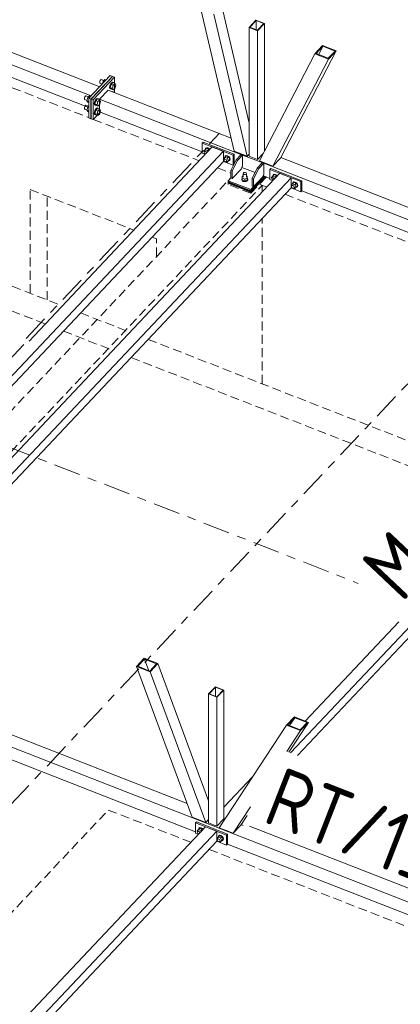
# Model space of a CAD drawing. Header units: millimetres. Extents: x -681 to 506, y -45 to 794.
# Tile 252 of 256: x 196 to 222, y 446 to 512. Entities that reach past the tile are written whole.
import ezdxf

# ---------------------------------------------------------------- set-up
doc = ezdxf.new("R2010")
doc.units = ezdxf.units.MM
doc.header["$LTSCALE"] = 0.6
for name, pattern in [('VERDECKT2', [1.5, 1, -0.5]), ('XKITLINE00', [0]), ('XKITLINE03', [6, 3, -1, 1, -1])]:
    doc.linetypes.add(name, pattern=pattern)
for name, color, linetype, lineweight in [('Bolt', 7, 'Continuous', 0), ('Part', 2, 'Continuous', 0), ('PartMark', 3, 'Continuous', 0), ('S-GRID', 1, 'Continuous', 0)]:
    doc.layers.add(name, color=color, linetype=linetype, lineweight=lineweight)
doc.styles.add('ISOCPEUR', font='ISOCPEUR.TTF')

msp = doc.modelspace()

# ---------------------------------------------------------------- linework, layer by layer
at = {"layer": 'Bolt', "color": 3, "linetype": 'XKITLINE00', "lineweight": 0}
for p, q in [((201.797, 508.014), (201.787, 507.953)), ((201.787, 507.953), (201.797, 507.912)), ((201.822, 508.078), (201.797, 508.014)), ((201.797, 507.912), (201.822, 507.901)), ((201.856, 508.129), (201.822, 508.078)), ((201.822, 507.901), (201.823, 507.902)), ((201.822, 507.901), (201.96, 507.848)), ((201.891, 508.152), (201.856, 508.129)), ((201.891, 508.152), (202.062, 508.085)), ((201.961, 507.849), (202.012, 508.032)), ((202.012, 508.032), (202.132, 508.159)), ((202.012, 508.032), (202.101, 507.998)), ((202.132, 508.159), (202.221, 508.124)), ((202.515, 507.84), (202.469, 507.722)), ((202.556, 507.82), (202.497, 507.603)), ((202.507, 507.707), (202.553, 507.825)), ((202.578, 507.932), (202.515, 507.84)), ((202.553, 507.825), (202.616, 507.917)), ((202.676, 507.947), (202.556, 507.82)), ((202.556, 507.82), (202.699, 507.764)), ((202.642, 507.974), (202.578, 507.932)), ((202.616, 507.917), (202.68, 507.959)), ((202.642, 507.974), (202.68, 507.959)), ((202.676, 507.947), (202.819, 507.891)), ((202.68, 507.959), (202.726, 507.94)), ((202.699, 507.764), (202.819, 507.891)), ((202.726, 507.94), (202.729, 507.926)), ((202.819, 507.891), (202.879, 507.801)), ((202.879, 507.801), (202.819, 507.585)), ((202.469, 507.722), (202.452, 507.611)), ((202.452, 507.611), (202.469, 507.535)), ((202.469, 507.535), (202.515, 507.516)), ((202.49, 507.596), (202.507, 507.707)), ((202.507, 507.52), (202.49, 507.596)), ((202.497, 507.603), (202.556, 507.513)), ((202.497, 507.603), (202.639, 507.548)), ((202.553, 507.501), (202.507, 507.52)), ((202.515, 507.516), (202.516, 507.516)), ((202.515, 507.516), (202.553, 507.501)), ((202.566, 507.51), (202.553, 507.501)), ((202.556, 507.513), (202.699, 507.458)), ((202.629, 507.327), (202.642, 507.336)), ((202.639, 507.548), (202.699, 507.764)), ((202.699, 507.458), (202.639, 507.548)), ((202.642, 507.336), (202.68, 507.321)), ((202.667, 507.312), (202.68, 507.321)), ((202.68, 507.321), (202.726, 507.302)), ((202.819, 507.585), (202.699, 507.458)), ((202.726, 507.302), (202.729, 507.288)), ((200.759, 506.915), (200.75, 506.854)), ((200.75, 506.854), (200.759, 506.813)), ((200.784, 506.979), (200.759, 506.915)), ((200.759, 506.813), (200.784, 506.802)), ((200.819, 507.03), (200.784, 506.979)), ((200.784, 506.802), (200.785, 506.803)), ((200.784, 506.802), (200.923, 506.748)), ((200.854, 507.053), (200.819, 507.03)), ((200.854, 507.053), (201.024, 506.986)), ((200.974, 506.933), (200.914, 506.717)), ((200.914, 506.717), (200.974, 506.627)), ((200.914, 506.717), (201.051, 506.663)), ((201.094, 507.06), (200.974, 506.933)), ((200.974, 506.933), (201.064, 506.898)), ((200.974, 506.627), (201.051, 506.597)), ((201.094, 507.06), (201.183, 507.025)), ((201.431, 506.623), (201.414, 506.512)), ((201.414, 506.512), (201.431, 506.436)), ((201.477, 506.741), (201.431, 506.623)), ((201.452, 506.497), (201.469, 506.608)), ((201.469, 506.421), (201.452, 506.497)), ((201.519, 506.721), (201.459, 506.504)), ((201.459, 506.504), (201.519, 506.414)), ((201.459, 506.504), (201.602, 506.449)), ((201.469, 506.608), (201.515, 506.726)), ((201.541, 506.833), (201.477, 506.741)), ((201.515, 506.726), (201.579, 506.818)), ((201.639, 506.848), (201.519, 506.721)), ((201.519, 506.721), (201.661, 506.665)), ((201.604, 506.875), (201.541, 506.833)), ((201.579, 506.818), (201.642, 506.86)), ((201.602, 506.449), (201.661, 506.665)), ((201.604, 506.875), (201.642, 506.86)), ((201.639, 506.848), (201.781, 506.792)), ((201.642, 506.86), (201.689, 506.841)), ((201.661, 506.665), (201.781, 506.792)), ((201.781, 506.486), (201.661, 506.359)), ((201.689, 506.841), (201.692, 506.827)), ((201.781, 506.792), (201.841, 506.702)), ((201.841, 506.702), (201.781, 506.486)), ((200.759, 506.277), (200.75, 506.216)), ((200.75, 506.216), (200.759, 506.175)), ((200.784, 506.341), (200.759, 506.277)), ((200.759, 506.175), (200.784, 506.164)), ((200.819, 506.391), (200.784, 506.341)), ((200.784, 506.164), (200.785, 506.164)), ((200.784, 506.164), (200.923, 506.11)), ((200.854, 506.414), (200.819, 506.391)), ((200.854, 506.414), (201.024, 506.348)), ((200.974, 506.295), (200.914, 506.078)), ((200.914, 506.078), (200.974, 505.988)), ((200.914, 506.078), (201.051, 506.025)), ((201.051, 506.376), (200.974, 506.295)), ((200.974, 506.295), (201.051, 506.265)), ((200.974, 505.988), (201.051, 505.959)), ((201.431, 505.985), (201.414, 505.873)), ((201.414, 505.873), (201.431, 505.798)), ((201.431, 506.436), (201.477, 506.417)), ((201.477, 506.103), (201.431, 505.985)), ((201.452, 505.858), (201.469, 505.97)), ((201.469, 505.783), (201.452, 505.858)), ((201.519, 506.082), (201.459, 505.866)), ((201.459, 505.866), (201.519, 505.776)), ((201.459, 505.866), (201.602, 505.81)), ((201.515, 506.402), (201.469, 506.421)), ((201.469, 505.97), (201.515, 506.088)), ((201.477, 506.417), (201.478, 506.417)), ((201.477, 506.417), (201.515, 506.402)), ((201.541, 506.195), (201.477, 506.103)), ((201.529, 506.411), (201.515, 506.402)), ((201.515, 506.088), (201.579, 506.18)), ((201.519, 506.414), (201.661, 506.359)), ((201.639, 506.209), (201.519, 506.082)), ((201.519, 506.082), (201.661, 506.027)), ((201.604, 506.237), (201.541, 506.195)), ((201.579, 506.18), (201.642, 506.222)), ((201.661, 506.359), (201.602, 506.449)), ((201.602, 505.81), (201.661, 506.027)), ((201.661, 505.72), (201.602, 505.81)), ((201.604, 506.237), (201.642, 506.222)), ((201.639, 506.209), (201.781, 506.154)), ((201.642, 506.222), (201.689, 506.203)), ((201.661, 506.027), (201.781, 506.154)), ((201.781, 505.847), (201.661, 505.72)), ((201.689, 506.203), (201.692, 506.189)), ((201.781, 506.154), (201.841, 506.064)), ((201.841, 506.064), (201.781, 505.847)), ((201.431, 505.798), (201.477, 505.778)), ((201.515, 505.763), (201.469, 505.783)), ((201.477, 505.778), (201.478, 505.779)), ((201.477, 505.778), (201.515, 505.763)), ((201.529, 505.772), (201.515, 505.763)), ((201.519, 505.776), (201.661, 505.72)), ((208.801, 503.331), (208.883, 503.427)), ((208.831, 503.274), (208.801, 503.331)), ((208.825, 503.255), (208.837, 503.293)), ((208.837, 503.208), (208.825, 503.255)), ((208.837, 503.293), (208.883, 503.342)), ((208.837, 503.293), (208.872, 503.311)), ((208.872, 503.163), (208.837, 503.208)), ((208.872, 503.311), (208.92, 503.303)), ((208.912, 503.138), (208.872, 503.163)), ((208.882, 503.433), (208.906, 503.503)), ((208.884, 503.427), (208.882, 503.433)), ((208.883, 503.427), (208.976, 503.525)), ((209.048, 503.363), (208.883, 503.427)), ((208.906, 503.503), (208.97, 503.535)), ((208.906, 503.503), (208.923, 503.521)), ((208.92, 503.303), (208.967, 503.273)), ((208.987, 503.554), (208.923, 503.521)), ((208.967, 503.273), (209, 503.231)), ((208.97, 503.535), (209.058, 503.522)), ((209.14, 503.46), (208.976, 503.525)), ((209.075, 503.541), (208.987, 503.554)), ((209.048, 503.363), (209.14, 503.46)), ((209.075, 503.31), (209.048, 503.363)), ((209.058, 503.522), (209.146, 503.467)), ((209.163, 503.485), (209.075, 503.541)), ((209.167, 503.408), (209.14, 503.46)), ((209.146, 503.467), (209.181, 503.422)), ((209.198, 503.441), (209.163, 503.485)), ((210.131, 502.813), (210.213, 502.908)), ((210.161, 502.755), (210.131, 502.813)), ((210.154, 502.737), (210.167, 502.774)), ((210.167, 502.689), (210.154, 502.737)), ((210.167, 502.774), (210.213, 502.823)), ((210.167, 502.774), (210.202, 502.792)), ((210.202, 502.644), (210.167, 502.689)), ((210.202, 502.792), (210.249, 502.785)), ((210.249, 502.614), (210.202, 502.644)), ((210.212, 502.915), (210.236, 502.984)), ((210.214, 502.909), (210.212, 502.915)), ((210.213, 502.908), (210.306, 503.006)), ((210.213, 502.908), (210.378, 502.844)), ((210.236, 502.984), (210.3, 503.017)), ((210.236, 502.984), (210.253, 503.003)), ((210.249, 502.785), (210.297, 502.755)), ((210.297, 502.607), (210.249, 502.614)), ((210.317, 503.035), (210.253, 503.003)), ((210.297, 502.755), (210.332, 502.71)), ((210.332, 502.625), (210.297, 502.607)), ((210.3, 503.017), (210.388, 503.004)), ((210.47, 502.942), (210.306, 503.006)), ((210.311, 502.615), (210.378, 502.589)), ((210.405, 503.022), (210.317, 503.035)), ((210.332, 502.71), (210.344, 502.663)), ((210.332, 502.625), (210.378, 502.674)), ((210.344, 502.663), (210.332, 502.625)), ((210.378, 502.844), (210.47, 502.942)), ((210.378, 502.844), (210.46, 502.684)), ((210.378, 502.589), (210.47, 502.686)), ((210.378, 502.589), (210.46, 502.684)), ((210.388, 503.004), (210.476, 502.948)), ((210.493, 502.967), (210.405, 503.022)), ((210.46, 502.684), (210.552, 502.782)), ((210.476, 502.675), (210.462, 502.678)), ((210.552, 502.782), (210.47, 502.942)), ((210.47, 502.686), (210.552, 502.782)), ((210.476, 502.948), (210.54, 502.865)), ((210.54, 502.708), (210.476, 502.675)), ((210.557, 502.884), (210.493, 502.967)), ((210.54, 502.865), (210.564, 502.778)), ((210.564, 502.778), (210.54, 502.708)), ((210.54, 502.708), (210.557, 502.726)), ((210.581, 502.796), (210.557, 502.884)), ((210.557, 502.726), (210.581, 502.796)), ((211.448, 501.825), (211.464, 501.86)), ((211.464, 501.86), (211.505, 501.886)), ((211.505, 501.886), (211.561, 501.895)), ((211.561, 501.895), (211.617, 501.884)), ((211.617, 501.884), (211.656, 501.858)), ((211.656, 501.858), (211.67, 501.822)), ((211.353, 501.435), (211.383, 501.5)), ((211.379, 501.368), (211.353, 501.435)), ((211.353, 501.409), (211.353, 501.435)), ((211.353, 501.409), (211.379, 501.343)), ((211.452, 501.319), (211.379, 501.368)), ((211.379, 501.343), (211.452, 501.293)), ((211.383, 501.5), (211.39, 501.504)), ((211.394, 501.64), (211.39, 501.516)), ((211.39, 501.516), (211.555, 501.452)), ((211.39, 501.372), (211.39, 501.516)), ((211.39, 501.372), (211.555, 501.308)), ((211.394, 501.64), (211.448, 501.658)), ((211.461, 501.789), (211.448, 501.825)), ((211.448, 501.577), (211.448, 501.825)), ((211.554, 501.3), (211.452, 501.319)), ((211.452, 501.293), (211.554, 501.274)), ((211.501, 501.762), (211.461, 501.789)), ((211.556, 501.752), (211.501, 501.762)), ((211.658, 501.316), (211.554, 501.3)), ((211.554, 501.274), (211.658, 501.29)), ((211.723, 501.511), (211.555, 501.452)), ((211.555, 501.452), (211.555, 501.308)), ((211.555, 501.308), (211.723, 501.367)), ((211.612, 501.761), (211.556, 501.752)), ((211.654, 501.786), (211.612, 501.761)), ((211.67, 501.822), (211.654, 501.786)), ((211.735, 501.363), (211.658, 501.316)), ((211.658, 501.29), (211.735, 501.338)), ((211.67, 501.574), (211.67, 501.822)), ((211.67, 501.657), (211.728, 501.635)), ((211.728, 501.635), (211.723, 501.511)), ((211.723, 501.511), (211.723, 501.367)), ((211.723, 501.367), (211.728, 501.491)), ((211.728, 501.635), (211.728, 501.491)), ((211.728, 501.503), (211.739, 501.495)), ((211.764, 501.429), (211.735, 501.363)), ((211.735, 501.338), (211.764, 501.403)), ((211.739, 501.495), (211.764, 501.429)), ((211.764, 501.403), (211.764, 501.429)), ((213.361, 501.553), (213.443, 501.648)), ((213.39, 501.495), (213.361, 501.553)), ((213.384, 501.477), (213.397, 501.514)), ((213.397, 501.429), (213.384, 501.477)), ((213.397, 501.514), (213.443, 501.563)), ((213.397, 501.514), (213.432, 501.532)), ((213.432, 501.385), (213.397, 501.429)), ((213.432, 501.532), (213.479, 501.525)), ((213.472, 501.359), (213.432, 501.385)), ((213.442, 501.655), (213.465, 501.724)), ((213.443, 501.649), (213.442, 501.655)), ((213.443, 501.648), (213.535, 501.746)), ((213.608, 501.584), (213.443, 501.648)), ((213.465, 501.724), (213.53, 501.757)), ((213.465, 501.724), (213.483, 501.743)), ((213.479, 501.525), (213.527, 501.495)), ((213.547, 501.775), (213.483, 501.743)), ((213.527, 501.495), (213.56, 501.453)), ((213.53, 501.757), (213.617, 501.744)), ((213.7, 501.682), (213.535, 501.746)), ((213.635, 501.762), (213.547, 501.775)), ((213.608, 501.584), (213.7, 501.682)), ((213.634, 501.532), (213.608, 501.584)), ((213.617, 501.744), (213.705, 501.688)), ((213.723, 501.707), (213.635, 501.762)), ((213.727, 501.63), (213.7, 501.682)), ((213.705, 501.688), (213.74, 501.644)), ((213.757, 501.662), (213.723, 501.707)), ((214.772, 501.136), (214.795, 501.206)), ((214.773, 501.13), (214.865, 501.227)), ((214.795, 501.206), (214.859, 501.238)), ((214.795, 501.206), (214.812, 501.224)), ((214.877, 501.257), (214.812, 501.224)), ((214.859, 501.238), (214.947, 501.225)), ((215.03, 501.163), (214.865, 501.227)), ((214.965, 501.243), (214.877, 501.257)), ((214.947, 501.225), (215.035, 501.17)), ((215.052, 501.188), (214.965, 501.243)), ((215.035, 501.17), (215.1, 501.087)), ((215.117, 501.105), (215.052, 501.188)), ((214.691, 501.034), (214.773, 501.13)), ((214.72, 500.977), (214.691, 501.034)), ((214.714, 500.958), (214.727, 500.996)), ((214.727, 500.911), (214.714, 500.958)), ((214.727, 500.996), (214.773, 501.045)), ((214.727, 500.996), (214.761, 501.013)), ((214.761, 500.866), (214.727, 500.911)), ((214.761, 501.013), (214.809, 501.006)), ((214.809, 500.836), (214.761, 500.866)), ((214.773, 501.13), (214.772, 501.136)), ((214.773, 501.13), (214.937, 501.066)), ((214.809, 501.006), (214.856, 500.976)), ((214.856, 500.829), (214.809, 500.836)), ((214.856, 500.976), (214.891, 500.932)), ((214.891, 500.846), (214.856, 500.829)), ((214.871, 500.836), (214.937, 500.81)), ((214.891, 500.932), (214.904, 500.884)), ((214.891, 500.846), (214.937, 500.895)), ((214.904, 500.884), (214.891, 500.846)), ((214.937, 501.066), (215.03, 501.163)), ((214.937, 501.066), (215.02, 500.906)), ((214.937, 500.81), (215.03, 500.908)), ((214.937, 500.81), (215.02, 500.906)), ((215.02, 500.906), (215.112, 501.003)), ((215.035, 500.897), (215.021, 500.899)), ((215.112, 501.003), (215.03, 501.163)), ((215.03, 500.908), (215.112, 501.003)), ((215.1, 500.93), (215.035, 500.897)), ((215.1, 501.087), (215.123, 500.999)), ((215.123, 500.999), (215.1, 500.93)), ((215.1, 500.93), (215.117, 500.948)), ((215.14, 501.017), (215.117, 501.105)), ((215.117, 500.948), (215.14, 501.017)), ((208.35, 457.559), (208.432, 457.655)), ((208.38, 457.502), (208.35, 457.559)), ((208.374, 457.483), (208.386, 457.521)), ((208.386, 457.436), (208.374, 457.483)), ((208.386, 457.521), (208.432, 457.57)), ((208.386, 457.521), (208.421, 457.538)), ((208.421, 457.391), (208.386, 457.436)), ((208.421, 457.538), (208.469, 457.531)), ((208.431, 457.661), (208.455, 457.731)), ((208.433, 457.655), (208.431, 457.661)), ((208.432, 457.655), (208.525, 457.753)), ((208.597, 457.591), (208.432, 457.655)), ((208.455, 457.731), (208.519, 457.763)), ((208.455, 457.731), (208.472, 457.749)), ((208.469, 457.531), (208.516, 457.501)), ((208.536, 457.782), (208.472, 457.749)), ((208.516, 457.501), (208.549, 457.459)), ((208.519, 457.763), (208.607, 457.75)), ((208.689, 457.688), (208.525, 457.753)), ((208.624, 457.769), (208.536, 457.782)), ((208.597, 457.591), (208.689, 457.688)), ((208.624, 457.538), (208.597, 457.591)), ((208.607, 457.75), (208.695, 457.695)), ((208.712, 457.713), (208.624, 457.769)), ((208.716, 457.636), (208.689, 457.688)), ((208.695, 457.695), (208.73, 457.65)), ((208.747, 457.668), (208.712, 457.713)), ((208.461, 457.366), (208.421, 457.391)), ((209.68, 457.041), (209.762, 457.136)), ((209.71, 456.983), (209.68, 457.041)), ((209.703, 456.965), (209.716, 457.002)), ((209.716, 456.917), (209.703, 456.965)), ((209.716, 457.002), (209.762, 457.051)), ((209.716, 457.002), (209.751, 457.02)), ((209.751, 456.872), (209.716, 456.917)), ((209.751, 457.02), (209.798, 457.013)), ((209.798, 456.842), (209.751, 456.872)), ((209.761, 457.143), (209.785, 457.212)), ((209.763, 457.137), (209.761, 457.143)), ((209.762, 457.136), (209.854, 457.234)), ((209.762, 457.136), (209.927, 457.072)), ((209.785, 457.212), (209.849, 457.245)), ((209.785, 457.212), (209.802, 457.23)), ((209.798, 457.013), (209.846, 456.983)), ((209.846, 456.835), (209.798, 456.842)), ((209.866, 457.263), (209.802, 457.23)), ((209.846, 456.983), (209.881, 456.938)), ((209.881, 456.853), (209.846, 456.835)), ((209.849, 457.245), (209.937, 457.232)), ((210.019, 457.17), (209.854, 457.234)), ((209.86, 456.843), (209.927, 456.817)), ((209.954, 457.25), (209.866, 457.263)), ((209.881, 456.938), (209.893, 456.89)), ((209.881, 456.853), (209.927, 456.902)), ((209.893, 456.89), (209.881, 456.853)), ((209.927, 457.072), (210.019, 457.17)), ((209.927, 457.072), (210.009, 456.912)), ((209.927, 456.817), (210.019, 456.914)), ((209.927, 456.817), (210.009, 456.912)), ((209.937, 457.232), (210.025, 457.176)), ((210.042, 457.194), (209.954, 457.25)), ((210.009, 456.912), (210.101, 457.01)), ((210.025, 456.903), (210.011, 456.906)), ((210.101, 457.01), (210.019, 457.17)), ((210.019, 456.914), (210.101, 457.01)), ((210.025, 457.176), (210.089, 457.093)), ((210.089, 456.936), (210.025, 456.903)), ((210.106, 457.112), (210.042, 457.194)), ((210.089, 457.093), (210.112, 457.006)), ((210.112, 457.006), (210.089, 456.936)), ((210.089, 456.936), (210.106, 456.954)), ((210.13, 457.024), (210.106, 457.112)), ((210.106, 456.954), (210.13, 457.024))]:
    msp.add_line(p, q, dxfattribs=at)
at = {"layer": 'Part', "color": 2, "linetype": 'XKITLINE00', "lineweight": 0}
for p, q in [((208.607, 512.884), (210.843, 503.33)), ((209.484, 512.542), (211.72, 502.987)), ((211.847, 505.21), (210.003, 513.091)), ((212.309, 512.15), (211.847, 511.661)), ((211.893, 511.669), (212.32, 512.121)), ((212.309, 512.15), (212.878, 511.928)), ((212.32, 512.121), (212.32, 511.502)), ((212.833, 511.92), (212.32, 512.121)), ((212.406, 511.469), (212.833, 511.92)), ((212.417, 511.439), (212.878, 511.928)), ((212.878, 511.928), (212.878, 503.317)), ((211.847, 511.661), (212.417, 511.439)), ((211.847, 511.661), (211.847, 502.98)), ((211.893, 511.669), (212.406, 511.469)), ((212.417, 511.439), (212.417, 502.757)), ((191.94, 510.661), (201.204, 507.047)), ((192.999, 511.083), (201.781, 507.658)), ((216.288, 509.888), (212.541, 502.667)), ((217.723, 510.08), (213.977, 502.859)), ((216.806, 510.437), (216.288, 509.888)), ((216.288, 509.888), (217.204, 509.53)), ((216.367, 509.898), (216.829, 510.387)), ((216.367, 509.898), (217.182, 509.581)), ((216.829, 510.387), (216.54, 509.831)), ((216.806, 510.437), (217.723, 510.08)), ((217.643, 510.069), (216.829, 510.387)), ((217.182, 509.581), (217.643, 510.069)), ((217.204, 509.53), (217.723, 510.08)), ((217.204, 509.53), (213.458, 502.31)), ((194.504, 508.81), (201.051, 506.256)), ((202.492, 508.411), (201.051, 506.885)), ((202.634, 508.356), (201.193, 506.829)), ((202.638, 508.355), (201.197, 506.828)), ((201.339, 506.773), (202.78, 508.299)), ((202.492, 508.411), (202.634, 508.356)), ((202.634, 508.356), (202.634, 508.351)), ((202.78, 508.299), (202.638, 508.355)), ((202.78, 507.268), (202.78, 508.299)), ((202.348, 507.437), (201.771, 506.826)), ((202.348, 507.437), (210.638, 504.203)), ((201.051, 506.885), (201.193, 506.829)), ((201.051, 505.566), (201.051, 506.885)), ((201.193, 506.829), (201.193, 505.51)), ((201.197, 506.828), (201.339, 506.773)), ((201.197, 505.509), (201.197, 506.828)), ((201.339, 506.773), (201.339, 505.453)), ((201.771, 506.826), (211.409, 503.067)), ((201.771, 506.826), (201.771, 505.975)), ((201.339, 505.453), (201.815, 505.958)), ((201.771, 505.975), (208.695, 503.274)), ((201.051, 505.566), (201.193, 505.51)), ((201.193, 505.51), (201.197, 505.514)), ((201.197, 505.509), (201.339, 505.453)), ((208.753, 503.933), (208.695, 503.872)), ((208.695, 503.872), (210.785, 503.057)), ((208.695, 503.191), (208.695, 503.872)), ((210.843, 503.118), (208.753, 503.933)), ((190.809, 482.86), (210.12, 503.316)), ((197.019, 490.539), (209.36, 503.612)), ((208.695, 503.191), (208.89, 503.115)), ((209.36, 503.612), (210.12, 503.316)), ((210.12, 502.635), (210.12, 503.316)), ((211.72, 502.987), (210.843, 503.33)), ((212.417, 502.757), (212.796, 503.159)), ((212.878, 503.329), (212.884, 503.327)), ((191.148, 482.539), (210.12, 502.635)), ((210.12, 502.635), (210.785, 502.376)), ((210.969, 502.738), (210.623, 502.031)), ((211.064, 502.701), (210.718, 501.994)), ((210.843, 503.118), (210.785, 503.057)), ((210.785, 503.057), (210.785, 502.376)), ((210.843, 502.481), (210.843, 503.118)), ((211.314, 503.104), (210.969, 502.738)), ((210.969, 502.738), (211.064, 502.701)), ((211.409, 503.067), (211.064, 502.701)), ((211.409, 503.067), (211.314, 503.104)), ((211.409, 503.067), (212.834, 502.511)), ((211.409, 502.344), (211.409, 503.067)), ((211.72, 502.987), (211.847, 503.122)), ((211.847, 502.98), (212.417, 502.757)), ((212.739, 502.548), (212.393, 502.182)), ((212.834, 502.511), (212.488, 502.145)), ((212.541, 502.667), (213.458, 502.31)), ((212.834, 502.511), (212.739, 502.548)), ((212.834, 502.511), (296.197, 469.995)), ((212.834, 501.788), (212.834, 502.511)), ((213.458, 502.31), (213.977, 502.859)), ((213.995, 502.894), (239.377, 492.993)), ((213.92, 501.834), (193.557, 480.265)), ((210.718, 501.994), (210.623, 502.031)), ((210.623, 502.031), (210.623, 501.52)), ((211.323, 502.124), (210.718, 501.483)), ((210.718, 501.483), (210.718, 501.994)), ((210.785, 502.376), (210.798, 502.39)), ((211.323, 502.124), (211.409, 502.344)), ((211.366, 502.233), (212.25, 501.888)), ((212.393, 502.182), (212.048, 501.475)), ((212.488, 502.145), (212.143, 501.438)), ((212.393, 502.182), (212.488, 502.145)), ((213.312, 502.154), (213.255, 502.093)), ((213.255, 502.093), (215.345, 501.278)), ((213.255, 501.412), (213.255, 502.093)), ((215.402, 501.339), (213.312, 502.154)), ((214.68, 501.538), (213.92, 501.834)), ((214.68, 501.538), (183.728, 468.751)), ((210.45, 501.337), (210.623, 501.521)), ((210.45, 501.337), (211.97, 500.745)), ((210.45, 501.252), (210.45, 501.337)), ((211.97, 500.659), (210.45, 501.252)), ((210.45, 501.252), (210.45, 501.167)), ((211.967, 500.66), (210.45, 501.252)), ((210.45, 501.252), (210.45, 501.252)), ((210.45, 501.252), (210.45, 501.235)), ((211.967, 500.66), (210.45, 501.252)), ((210.45, 501.252), (210.45, 501.252)), ((210.45, 501.235), (210.45, 501.209)), ((211.967, 500.643), (210.45, 501.235)), ((210.45, 501.235), (211.967, 500.643)), ((210.45, 501.209), (210.45, 501.167)), ((211.967, 500.618), (210.45, 501.209)), ((210.45, 501.209), (211.967, 500.618)), ((210.45, 501.167), (211.967, 500.575)), ((210.45, 501.167), (211.967, 500.575)), ((210.718, 501.483), (210.623, 501.52)), ((212.902, 501.634), (211.967, 500.643)), ((211.967, 500.643), (212.902, 501.634)), ((212.92, 501.627), (211.967, 500.618)), ((211.967, 500.618), (212.92, 501.627)), ((211.967, 500.575), (212.949, 501.615)), ((211.967, 500.575), (212.949, 501.615)), ((211.97, 500.745), (212.834, 501.66)), ((211.97, 500.659), (212.893, 501.637)), ((212.143, 501.438), (212.048, 501.475)), ((212.048, 501.475), (212.048, 500.965)), ((212.143, 500.927), (212.748, 501.569)), ((212.143, 500.927), (212.143, 501.438)), ((212.748, 501.569), (212.834, 501.788)), ((212.791, 501.677), (212.834, 501.66)), ((212.834, 501.66), (213.255, 501.496)), ((213.255, 501.412), (213.45, 501.336)), ((214.68, 500.857), (214.68, 501.538)), ((215.402, 501.339), (215.345, 501.278)), ((215.345, 501.278), (215.345, 500.597)), ((215.402, 500.658), (215.402, 501.339)), ((184.198, 468.568), (214.68, 500.857)), ((211.967, 500.575), (211.967, 500.66)), ((211.967, 500.66), (211.967, 500.66)), ((211.967, 500.643), (211.967, 500.66)), ((211.967, 500.66), (211.967, 500.66)), ((211.967, 500.618), (211.967, 500.643)), ((211.967, 500.575), (211.967, 500.618)), ((211.97, 500.745), (211.97, 500.659)), ((212.048, 500.965), (212.142, 500.928)), ((214.68, 500.857), (215.345, 500.597)), ((215.345, 500.597), (215.402, 500.658)), ((215.402, 500.658), (239.947, 491.085)), ((241.372, 491.126), (214.642, 462.812)), ((215.112, 462.628), (241.372, 490.445)), ((215.622, 464.951), (221.942, 471.646)), ((181.131, 468.929), (264.495, 436.413)), ((182.292, 469.312), (207.674, 459.411)), ((204.78, 469.18), (204.261, 468.631)), ((204.341, 468.642), (204.802, 469.13)), ((204.78, 469.18), (205.696, 468.823)), ((204.802, 469.13), (205.091, 468.349)), ((205.617, 468.812), (204.802, 469.13)), ((205.156, 468.324), (205.617, 468.812)), ((205.696, 468.823), (205.178, 468.273)), ((209.117, 459.585), (205.696, 468.823)), ((204.261, 468.631), (205.178, 468.273)), ((204.261, 468.631), (208.018, 458.484)), ((204.341, 468.642), (205.156, 468.324)), ((205.178, 468.273), (208.935, 458.126)), ((183.699, 467.076), (208.244, 457.502)), ((209.578, 467.267), (209.117, 466.779)), ((209.117, 466.779), (209.687, 466.556)), ((209.117, 466.779), (209.117, 458.097)), ((209.162, 466.786), (209.589, 467.238)), ((209.162, 466.786), (209.675, 466.586)), ((209.578, 467.267), (210.148, 467.045)), ((209.589, 467.238), (209.589, 466.619)), ((210.102, 467.038), (209.589, 467.238)), ((209.675, 466.586), (210.102, 467.038)), ((209.687, 466.556), (210.148, 467.045)), ((210.148, 467.045), (210.148, 458.363)), ((209.687, 466.556), (209.687, 457.875)), ((214.9, 465.233), (214.381, 464.683)), ((214.463, 464.693), (214.924, 465.182)), ((215.845, 464.865), (214.524, 462.858)), ((214.924, 465.182), (214.574, 464.65)), ((214.9, 465.233), (215.845, 464.865)), ((215.763, 464.854), (214.924, 465.182)), ((215.302, 464.366), (215.763, 464.854)), ((215.326, 464.315), (215.845, 464.865)), ((214.381, 464.683), (209.836, 457.775)), ((214.381, 464.683), (215.326, 464.315)), ((215.326, 464.315), (214.399, 462.907)), ((214.463, 464.693), (215.302, 464.366)), ((210.148, 459.152), (212.11, 461.231)), ((211.948, 459.181), (210.78, 457.406)), ((208.935, 458.126), (208.018, 458.484)), ((208.302, 458.161), (208.244, 458.1)), ((208.244, 458.1), (210.334, 457.285)), ((208.244, 457.419), (208.244, 458.1)), ((210.392, 457.346), (208.302, 458.161)), ((208.935, 458.126), (209.117, 458.319)), ((209.117, 458.097), (209.687, 457.875)), ((209.687, 457.875), (210.148, 458.363)), ((210.148, 458.447), (210.251, 458.406)), ((211.719, 458.594), (211.299, 457.956)), ((209.669, 457.544), (182.363, 428.619)), ((196.516, 444.712), (208.909, 457.84)), ((208.244, 457.419), (208.439, 457.343)), ((208.909, 457.84), (209.669, 457.544)), ((209.669, 456.863), (209.669, 457.544)), ((209.836, 457.775), (210.78, 457.406)), ((210.78, 457.406), (211.299, 457.956)), ((211.321, 457.989), (211.461, 457.934)), ((182.833, 428.436), (209.669, 456.863)), ((209.669, 456.863), (210.334, 456.604)), ((210.392, 457.346), (210.334, 457.285)), ((210.334, 457.285), (210.334, 456.604)), ((210.392, 456.665), (210.392, 457.346)), ((210.334, 456.604), (210.392, 456.665)), ((210.392, 456.665), (237.216, 446.202))]:
    msp.add_line(p, q, dxfattribs=at)
at = {"layer": 'Part', "color": 4, "linetype": 'VERDECKT2', "lineweight": 0}
for p, q in [((193.375, 508.577), (201.051, 505.583)), ((201.351, 505.466), (208.483, 502.684)), ((209.713, 502.204), (210.623, 501.849)), ((191.963, 481.77), (210.623, 501.536)), ((210.45, 501.081), (210.45, 501.167)), ((210.45, 501.167), (211.97, 500.574)), ((211.97, 500.574), (212.952, 501.614)), ((211.97, 500.489), (213.011, 501.591)), ((193.337, 480.472), (212.738, 501.024)), ((197.09, 500.744), (204.079, 498.018)), ((197.09, 493.761), (197.09, 500.744)), ((211.97, 500.489), (210.45, 501.081)), ((211.97, 500.574), (211.97, 500.489)), ((212.546, 501.099), (212.738, 501.024)), ((212.546, 501.099), (213.043, 500.905)), ((212.738, 500.583), (212.738, 501.024)), ((198.243, 493.311), (198.243, 500.294)), ((214.273, 500.425), (239.735, 490.494)), ((184.152, 498.807), (199.261, 492.914)), ((212.738, 487.657), (212.738, 498.8)), ((205.308, 497.538), (205.615, 497.419)), ((205.615, 496.232), (205.615, 497.419)), ((194.17, 493.229), (198.108, 491.693)), ((200.49, 492.435), (203.82, 491.136)), ((199.338, 491.213), (202.667, 489.915)), ((205.05, 490.656), (230.512, 480.724)), ((203.897, 489.435), (223.63, 481.738)), ((192.492, 448.51), (202.363, 458.966)), ((202.363, 458.966), (207.924, 456.797)), ((209.154, 456.317), (236.896, 445.496))]:
    msp.add_line(p, q, dxfattribs=at)
at = {"layer": 'PartMark', "color": 1, "linetype": 'XKITLINE00', "lineweight": 0}
for p, q in [((190.892, 484.195), (196.672, 490.317)), ((211.87, 457.882), (224.197, 453.074))]:
    msp.add_line(p, q, dxfattribs=at)
at = {"layer": 'S-GRID', "color": 1, "linetype": 'XKITLINE03', "lineweight": 0}
for p, q in [((196.825, 490.722), (209.861, 504.53)), ((-192.225, 48.32), (230.759, 496.379)), ((192.037, 484.825), (219.209, 474.227))]:
    msp.add_line(p, q, dxfattribs=at)

# ---------------------------------------------------------------- texts
at = {"layer": 'PartMark', "color": 1, "style": 'ISOCPEUR', "width": 0.85}
for s, rotation, p in [('M/1', 46.65022, (222.12, 472.854)), ('RT/13', -21.3083, (212.647, 458.223))]:
    msp.add_text(s, height=4, rotation=rotation, dxfattribs=at).set_placement(p)

doc.saveas('drawing.dxf')
